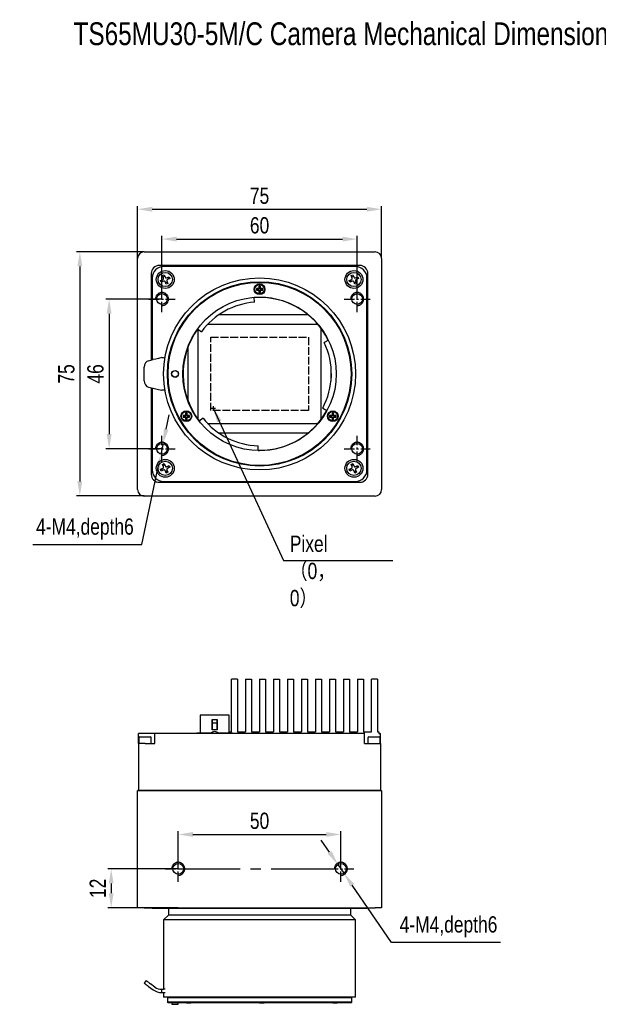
# Model space of a CAD drawing. Header units: millimetres. Extents: x 0 to 12293, y -69 to 236.
# Tile 1 of 4: x 11866 to 12044, y -66 to 236. Entities that reach past the tile are written whole.
import ezdxf

# ---------------------------------------------------------------- set-up
doc = ezdxf.new("R2010")
doc.units = ezdxf.units.MM
for name, pattern in [('ACAD_ISO02W100', [15, 12, -3]), ('CENTER', [50.8, 31.75, -6.35, 6.35, -6.35]), ('CENTER2', [28.575, 19.05, -3.175, 3.175, -3.175])]:
    doc.linetypes.add(name, pattern=pattern)
doc.layers.get('0').update_dxf_attribs({"lineweight": 15})
for name, color, linetype, lineweight in [('细实线', 3, 'Continuous', 25), ('细点画线', 1, 'CENTER2', 25), ('细虚线', 2, 'ACAD_ISO02W100', 25)]:
    doc.layers.add(name, color=color, linetype=linetype, lineweight=lineweight)
doc.styles.add('iTek', font='txt', dxfattribs={"width": 0.8, "height": 5})
doc.dimstyles.new('iTek', dxfattribs={"dimscale": 0, "dimtxt": 5, "dimasz": 4.5, "dimexe": 1, "dimexo": 0, "dimgap": 1.5, "dimtad": 1, "dimtoh": 1, "dimdsep": 46, "dimtxsty": 'iTek', "dimcen": 4, "dimclrd": 256, "dimclre": 256, "dimclrt": 256, "dimazin": 2, "dimtfac": 1, "dimtmove": 0, "dimatfit": 3, "dimfxl": 1, "dimlwd": -1, "dimlwe": -1, "dimarcsym": 0})

# ---------------------------------------------------------------- blocks, each defined once
blk = doc.blocks.new('*D121')
at = {"layer": 'Defpoints', "color": 0}
for p in [(11969.73, 169.04), (11909.73, 150.63), (11969.73, 150.63)]:
    blk.add_point(p, dxfattribs=at)
at = {"layer": '细实线'}
for p, q in [((11909.73, 150.63), (11909.73, 170.04)), ((11969.73, 150.63), (11969.73, 170.04)), ((11914.23, 169.04), (11965.23, 169.04))]:
    blk.add_line(p, q, dxfattribs=at)
for points in [[(11914.23, 169.79), (11914.23, 168.29), (11909.73, 169.04)], [(11965.23, 169.79), (11965.23, 168.29), (11969.73, 169.04)]]:
    blk.add_solid(points, dxfattribs=at)
at = {"layer": '细实线', "insert": (11939.73, 173.24), "char_height": 5, "attachment_point": 5, "style": 'iTek'}
blk.add_mtext('60', dxfattribs=at)
blk = doc.blocks.new('*D122')
at = {"layer": 'Defpoints', "color": 0}
for p in [(11909.73, 150.63), (11893.48, 104.63), (11909.73, 104.63)]:
    blk.add_point(p, dxfattribs=at)
at = {"layer": '细实线'}
for p, q in [((11909.73, 150.63), (11892.48, 150.63)), ((11893.48, 146.13), (11893.48, 109.13)), ((11909.73, 104.63), (11892.48, 104.63))]:
    blk.add_line(p, q, dxfattribs=at)
for points in [[(11892.73, 146.13), (11894.23, 146.13), (11893.48, 150.63)], [(11892.73, 109.13), (11894.23, 109.13), (11893.48, 104.63)]]:
    blk.add_solid(points, dxfattribs=at)
at = {"layer": '细实线', "insert": (11889.29, 127.63), "char_height": 5, "attachment_point": 5, "rotation": 90, "style": 'iTek'}
blk.add_mtext('46', dxfattribs=at)
blk = doc.blocks.new('*D120')
at = {"layer": 'Defpoints', "color": 0, "linetype": 'CENTER'}
for p in [(11910.07, 106.24), (11909.39, 103.01)]:
    blk.add_point(p, dxfattribs=at)
at = {"layer": '细实线'}
for p, q in [((11911, 110.64), (11911.93, 115.05)), ((11910.07, 106.24), (11909.39, 103.01)), ((11903.53, 75.22), (11908.46, 98.61)), ((11870.05, 75.22), (11903.53, 75.22))]:
    blk.add_line(p, q, dxfattribs=at)
at = {"layer": '细实线', "linetype": 'CENTER'}
for points in [[(11910.27, 110.8), (11911.74, 110.49), (11910.07, 106.24)], [(11907.73, 98.76), (11909.2, 98.45), (11909.39, 103.01)]]:
    blk.add_solid(points, dxfattribs=at)
at = {"layer": '细实线', "linetype": 'CENTER', "insert": (11886.04, 79.99), "char_height": 5, "attachment_point": 5, "style": 'iTek'}
blk.add_mtext('4-M4,depth6', dxfattribs=at)
blk = doc.blocks.new('*D123')
at = {"layer": 'Defpoints', "color": 0}
for p in [(11977.23, 178.2), (11902.23, 163.13), (11977.23, 163.13)]:
    blk.add_point(p, dxfattribs=at)
at = {"layer": '细实线'}
for p, q in [((11902.23, 163.13), (11902.23, 179.2)), ((11977.23, 163.13), (11977.23, 179.2)), ((11906.73, 178.2), (11972.73, 178.2))]:
    blk.add_line(p, q, dxfattribs=at)
for points in [[(11906.73, 178.95), (11906.73, 177.45), (11902.23, 178.2)], [(11972.73, 178.95), (11972.73, 177.45), (11977.23, 178.2)]]:
    blk.add_solid(points, dxfattribs=at)
at = {"layer": '细实线', "insert": (11939.73, 182.33), "char_height": 5, "attachment_point": 5, "style": 'iTek'}
blk.add_mtext('75', dxfattribs=at)
blk = doc.blocks.new('*D124')
at = {"layer": 'Defpoints', "color": 0}
for p in [(11904.23, 165.13), (11884.48, 90.13), (11904.23, 90.13)]:
    blk.add_point(p, dxfattribs=at)
at = {"layer": '细实线'}
for p, q in [((11904.23, 165.13), (11883.48, 165.13)), ((11884.48, 160.63), (11884.48, 94.63)), ((11904.23, 90.13), (11883.48, 90.13))]:
    blk.add_line(p, q, dxfattribs=at)
for points in [[(11883.73, 160.63), (11885.23, 160.63), (11884.48, 165.13)], [(11883.73, 94.63), (11885.23, 94.63), (11884.48, 90.13)]]:
    blk.add_solid(points, dxfattribs=at)
at = {"layer": '细实线', "insert": (11880.35, 127.63), "char_height": 5, "attachment_point": 5, "rotation": 90, "style": 'iTek'}
blk.add_mtext('75', dxfattribs=at)
blk = doc.blocks.new('*D133')
at = {"layer": 'Defpoints', "color": 0}
for p in [(11914.73, -24.38), (11894.12, -36.38), (11914.73, -36.38)]:
    blk.add_point(p, dxfattribs=at)
at = {"layer": '细实线'}
for p, q in [((11914.73, -24.38), (11893.12, -24.38)), ((11894.12, -28.88), (11894.12, -31.88)), ((11914.73, -36.38), (11893.12, -36.38))]:
    blk.add_line(p, q, dxfattribs=at)
for points in [[(11893.37, -28.88), (11894.87, -28.88), (11894.12, -24.38)], [(11893.37, -31.88), (11894.87, -31.88), (11894.12, -36.38)]]:
    blk.add_solid(points, dxfattribs=at)
at = {"layer": '细实线', "insert": (11889.98, -30.38), "char_height": 5, "attachment_point": 5, "rotation": 90, "style": 'iTek'}
blk.add_mtext('12', dxfattribs=at)
blk = doc.blocks.new('*D134')
at = {"layer": 'Defpoints', "color": 0}
for p in [(11964.73, -13.84), (11914.73, -24.38), (11964.73, -24.38)]:
    blk.add_point(p, dxfattribs=at)
at = {"layer": '细实线'}
for p, q in [((11914.73, -24.38), (11914.73, -12.84)), ((11919.23, -13.84), (11960.23, -13.84)), ((11964.73, -24.38), (11964.73, -12.84))]:
    blk.add_line(p, q, dxfattribs=at)
for points in [[(11919.23, -13.09), (11919.23, -14.59), (11914.73, -13.84)], [(11960.23, -13.09), (11960.23, -14.59), (11964.73, -13.84)]]:
    blk.add_solid(points, dxfattribs=at)
at = {"layer": '细实线', "insert": (11939.73, -9.67), "char_height": 5, "attachment_point": 5, "style": 'iTek'}
blk.add_mtext('50', dxfattribs=at)
blk = doc.blocks.new('*D135')
at = {"layer": 'Defpoints', "color": 0, "linetype": 'CENTER'}
for p in [(11963.8, -23.02), (11965.67, -25.74)]:
    blk.add_point(p, dxfattribs=at)
at = {"layer": '细实线'}
for p, q in [((11961.24, -19.32), (11958.69, -15.62)), ((11963.8, -23.02), (11965.67, -25.74)), ((11980.33, -46.98), (11968.23, -29.44)), ((12013.81, -46.98), (11980.33, -46.98))]:
    blk.add_line(p, q, dxfattribs=at)
at = {"layer": '细实线', "linetype": 'CENTER'}
for points in [[(11961.86, -18.89), (11960.62, -19.75), (11963.8, -23.02)], [(11968.84, -29.02), (11967.61, -29.87), (11965.67, -25.74)]]:
    blk.add_solid(points, dxfattribs=at)
at = {"layer": '细实线', "linetype": 'CENTER', "insert": (11997.82, -42.21), "char_height": 5, "attachment_point": 5, "style": 'iTek'}
blk.add_mtext('4-M4,depth6', dxfattribs=at)

msp = doc.modelspace()

# ---------------------------------------------------------------- linework, layer by layer
at = {"color": 7, "linetype": 'Continuous', "lineweight": 30}
for p, q in [((11904.234, 165.126), (11975.234, 165.126)), ((11902.234, 92.126), (11902.234, 163.126)), ((11970.534, 160.926), (11908.934, 160.926)), ((11969.234, 160.626), (11910.234, 160.626)), ((11977.234, 163.126), (11977.234, 92.126)), ((11906.434, 158.426), (11906.434, 131.891)), ((11909.893, 157.842), (11910.426, 158.072)), ((11910.234, 157.053), (11909.893, 157.842)), ((11910.065, 157.445), (11910.597, 157.675)), ((11910.426, 158.072), (11910.767, 157.283)), ((11911.161, 157.126), (11911.95, 157.467)), ((11911.553, 157.295), (11911.783, 156.763)), ((11911.95, 157.467), (11912.18, 156.934)), ((11967.893, 157.842), (11968.426, 158.072)), ((11968.234, 157.053), (11967.893, 157.842)), ((11968.065, 157.445), (11968.597, 157.675)), ((11968.426, 158.072), (11968.767, 157.283)), ((11969.161, 157.126), (11969.95, 157.467)), ((11969.553, 157.295), (11969.783, 156.763)), ((11969.95, 157.467), (11970.18, 156.934)), ((11973.034, 96.826), (11973.034, 158.426)), ((11906.734, 157.126), (11906.734, 131.959)), ((11909.288, 156.318), (11910.077, 156.659)), ((11909.518, 155.785), (11909.288, 156.318)), ((11910.307, 156.126), (11909.518, 155.785)), ((11909.915, 155.957), (11909.685, 156.489)), ((11911.042, 155.18), (11910.702, 155.969)), ((11911.403, 155.807), (11910.871, 155.577)), ((11911.575, 155.41), (11911.042, 155.18)), ((11911.234, 156.199), (11911.575, 155.41)), ((11912.18, 156.934), (11911.391, 156.594)), ((11939.984, 154.626), (11939.484, 154.626)), ((11939.484, 154.626), (11939.484, 153.876)), ((11939.484, 154.626), (11939.572, 154.538)), ((11939.572, 154.538), (11939.572, 153.788)), ((11939.896, 154.538), (11939.572, 154.538)), ((11939.984, 154.626), (11939.896, 154.538)), ((11939.896, 153.788), (11939.896, 154.538)), ((11939.984, 153.876), (11939.984, 154.626)), ((11967.288, 156.318), (11968.077, 156.659)), ((11967.518, 155.785), (11967.288, 156.318)), ((11968.307, 156.126), (11967.518, 155.785)), ((11967.915, 155.957), (11967.685, 156.489)), ((11969.042, 155.18), (11968.702, 155.969)), ((11969.403, 155.807), (11968.871, 155.577)), ((11969.575, 155.41), (11969.042, 155.18)), ((11969.234, 156.199), (11969.575, 155.41)), ((11970.18, 156.934), (11969.391, 156.594)), ((11972.734, 98.126), (11972.734, 157.126)), ((11939.484, 153.876), (11938.734, 153.876)), ((11938.734, 153.876), (11938.734, 153.376)), ((11938.734, 153.876), (11938.822, 153.788)), ((11938.734, 153.376), (11938.822, 153.464)), ((11938.734, 153.376), (11939.484, 153.376)), ((11938.822, 153.788), (11938.822, 153.464)), ((11939.572, 153.788), (11938.822, 153.788)), ((11938.822, 153.464), (11939.572, 153.464)), ((11939.484, 153.876), (11939.572, 153.788)), ((11939.484, 153.376), (11939.572, 153.464)), ((11939.484, 153.376), (11939.484, 152.626)), ((11939.484, 152.626), (11939.572, 152.714)), ((11939.484, 152.626), (11939.984, 152.626)), ((11939.572, 153.464), (11939.572, 152.714)), ((11939.572, 152.714), (11939.896, 152.714)), ((11939.896, 153.788), (11939.984, 153.876)), ((11940.646, 153.788), (11939.896, 153.788)), ((11939.984, 153.376), (11939.896, 153.464)), ((11939.896, 153.464), (11940.646, 153.464)), ((11939.896, 152.714), (11939.896, 153.464)), ((11939.984, 152.626), (11939.896, 152.714)), ((11940.734, 153.876), (11939.984, 153.876)), ((11939.984, 152.626), (11939.984, 153.376)), ((11939.984, 153.376), (11940.734, 153.376)), ((11940.734, 153.876), (11940.646, 153.788)), ((11940.646, 153.464), (11940.646, 153.788)), ((11940.734, 153.376), (11940.646, 153.464)), ((11940.734, 153.376), (11940.734, 153.876)), ((11938.195, 149.637), (11938.09, 151.134)), ((11927.259, 145.826), (11954.6, 145.826)), ((11957.184, 142.826), (11923.74, 142.826)), ((11920.67, 141.477), (11921.868, 140.574)), ((11920.785, 141.39), (11920.784, 141.326)), ((11920.784, 141.326), (11920.784, 113.926)), ((11958.684, 141.326), (11958.668, 141.546)), ((11958.684, 113.926), (11958.684, 141.326)), ((11960.914, 137.956), (11959.566, 137.299)), ((11917.784, 119.233), (11917.784, 136.019)), ((11905.575, 131.694), (11906.979, 132.015)), ((11909.649, 132.626), (11910.234, 132.626)), ((11910.234, 132.626), (11910.658, 132.608)), ((11904.254, 125.543), (11904.254, 129.709)), ((11961.684, 129.876), (11961.684, 125.376)), ((11905.575, 123.558), (11906.979, 123.237)), ((11906.434, 123.361), (11906.434, 96.826)), ((11906.734, 123.293), (11906.734, 98.126)), ((11910.234, 122.626), (11909.649, 122.626)), ((11910.658, 122.644), (11910.234, 122.626)), ((11917.467, 115.626), (11916.967, 115.626)), ((11916.967, 115.626), (11916.967, 114.876)), ((11916.967, 115.626), (11917.056, 115.538)), ((11917.379, 115.538), (11917.056, 115.538)), ((11917.056, 115.538), (11917.056, 114.788)), ((11917.467, 115.626), (11917.379, 115.538)), ((11917.379, 114.788), (11917.379, 115.538)), ((11917.467, 114.876), (11917.467, 115.626)), ((11959.125, 117.098), (11960.443, 116.382)), ((11962.501, 115.626), (11962.001, 115.626)), ((11962.001, 115.626), (11962.001, 114.876)), ((11962.001, 115.626), (11962.089, 115.538)), ((11962.089, 115.538), (11962.089, 114.788)), ((11962.413, 115.538), (11962.089, 115.538)), ((11962.501, 115.626), (11962.413, 115.538)), ((11962.413, 114.788), (11962.413, 115.538)), ((11962.501, 114.876), (11962.501, 115.626)), ((11916.967, 114.876), (11916.217, 114.876)), ((11916.217, 114.876), (11916.217, 114.376)), ((11916.217, 114.876), (11916.306, 114.788)), ((11916.217, 114.376), (11916.306, 114.464)), ((11916.217, 114.376), (11916.967, 114.376)), ((11917.056, 114.788), (11916.306, 114.788)), ((11916.306, 114.788), (11916.306, 114.464)), ((11916.306, 114.464), (11917.056, 114.464)), ((11916.967, 114.876), (11917.056, 114.788)), ((11916.967, 114.376), (11917.056, 114.464)), ((11916.967, 114.376), (11916.967, 113.626)), ((11916.967, 113.626), (11917.056, 113.714)), ((11916.967, 113.626), (11917.467, 113.626)), ((11917.056, 114.464), (11917.056, 113.714)), ((11917.056, 113.714), (11917.379, 113.714)), ((11917.379, 114.788), (11917.467, 114.876)), ((11918.129, 114.788), (11917.379, 114.788)), ((11917.467, 114.376), (11917.379, 114.464)), ((11917.379, 114.464), (11918.129, 114.464)), ((11917.379, 113.714), (11917.379, 114.464)), ((11917.467, 113.626), (11917.379, 113.714)), ((11918.217, 114.876), (11917.467, 114.876)), ((11917.467, 113.626), (11917.467, 114.376)), ((11917.467, 114.376), (11918.217, 114.376)), ((11918.217, 114.876), (11918.129, 114.788)), ((11918.129, 114.464), (11918.129, 114.788)), ((11918.217, 114.376), (11918.129, 114.464)), ((11918.217, 114.376), (11918.217, 114.876)), ((11920.784, 113.926), (11920.8, 113.706)), ((11922.363, 114.021), (11921.165, 113.118)), ((11923.74, 112.426), (11957.184, 112.426)), ((11958.668, 113.706), (11958.684, 113.926)), ((11962.001, 114.876), (11961.251, 114.876)), ((11961.251, 114.876), (11961.251, 114.376)), ((11961.251, 114.876), (11961.339, 114.788)), ((11961.251, 114.376), (11961.339, 114.464)), ((11961.251, 114.376), (11962.001, 114.376)), ((11962.089, 114.788), (11961.339, 114.788)), ((11961.339, 114.788), (11961.339, 114.464)), ((11961.339, 114.464), (11962.089, 114.464)), ((11962.001, 114.876), (11962.089, 114.788)), ((11962.001, 114.376), (11962.089, 114.464)), ((11962.001, 114.376), (11962.001, 113.626)), ((11962.001, 113.626), (11962.089, 113.714)), ((11962.001, 113.626), (11962.501, 113.626)), ((11962.089, 114.464), (11962.089, 113.714)), ((11962.089, 113.714), (11962.413, 113.714)), ((11962.413, 114.788), (11962.501, 114.876)), ((11963.163, 114.788), (11962.413, 114.788)), ((11962.501, 114.376), (11962.413, 114.464)), ((11962.413, 114.464), (11963.163, 114.464)), ((11962.413, 113.714), (11962.413, 114.464)), ((11962.501, 113.626), (11962.413, 113.714)), ((11963.251, 114.876), (11962.501, 114.876)), ((11962.501, 113.626), (11962.501, 114.376)), ((11962.501, 114.376), (11963.251, 114.376)), ((11963.251, 114.876), (11963.163, 114.788)), ((11963.163, 114.464), (11963.163, 114.788)), ((11963.251, 114.376), (11963.163, 114.464)), ((11963.251, 114.376), (11963.251, 114.876)), ((11954.6, 109.426), (11927.259, 109.426)), ((11939.282, 104.065), (11939.31, 105.565)), ((11939.283, 104.13), (11939.734, 104.126)), ((11909.893, 99.842), (11910.426, 100.072)), ((11910.234, 99.053), (11909.893, 99.842)), ((11910.426, 100.072), (11910.767, 99.283)), ((11967.893, 99.842), (11968.426, 100.072)), ((11968.234, 99.053), (11967.893, 99.842)), ((11968.426, 100.072), (11968.767, 99.283)), ((11909.288, 98.318), (11910.077, 98.659)), ((11909.518, 97.785), (11909.288, 98.318)), ((11910.307, 98.126), (11909.518, 97.785)), ((11909.915, 97.957), (11909.685, 98.489)), ((11910.065, 99.445), (11910.597, 99.675)), ((11911.042, 97.18), (11910.702, 97.969)), ((11911.403, 97.807), (11910.871, 97.577)), ((11911.575, 97.41), (11911.042, 97.18)), ((11911.161, 99.126), (11911.95, 99.467)), ((11911.234, 98.199), (11911.575, 97.41)), ((11912.18, 98.934), (11911.391, 98.594)), ((11911.553, 99.295), (11911.783, 98.763)), ((11911.95, 99.467), (11912.18, 98.934)), ((11967.288, 98.318), (11968.077, 98.659)), ((11967.518, 97.785), (11967.288, 98.318)), ((11968.307, 98.126), (11967.518, 97.785)), ((11967.915, 97.957), (11967.685, 98.489)), ((11968.065, 99.445), (11968.597, 99.675)), ((11969.042, 97.18), (11968.702, 97.969)), ((11969.403, 97.807), (11968.871, 97.577)), ((11969.575, 97.41), (11969.042, 97.18)), ((11969.161, 99.126), (11969.95, 99.467)), ((11969.234, 98.199), (11969.575, 97.41)), ((11970.18, 98.934), (11969.391, 98.594)), ((11969.553, 99.295), (11969.783, 98.763)), ((11969.95, 99.467), (11970.18, 98.934)), ((11908.934, 94.326), (11970.534, 94.326)), ((11910.234, 94.626), (11969.234, 94.626)), ((11975.234, 90.126), (11904.234, 90.126)), ((11931.134, 17.647), (11931.134, 33.847)), ((11931.934, 33.847), (11931.134, 33.847)), ((11932.934, 33.847), (11931.934, 33.847)), ((11932.934, 33.847), (11932.934, 17.647)), ((11935.434, 33.847), (11935.434, 17.647)), ((11935.434, 33.847), (11937.234, 33.847)), ((11937.234, 33.847), (11937.234, 17.647)), ((11939.734, 33.847), (11939.734, 17.647)), ((11939.734, 33.847), (11941.534, 33.847)), ((11941.534, 33.847), (11941.534, 17.647)), ((11944.034, 33.847), (11944.034, 17.647)), ((11944.034, 33.847), (11945.834, 33.847)), ((11945.834, 33.847), (11945.834, 17.647)), ((11948.334, 33.847), (11948.334, 17.647)), ((11948.334, 33.847), (11950.134, 33.847)), ((11950.134, 33.847), (11950.134, 17.647)), ((11952.634, 33.847), (11952.634, 17.647)), ((11952.634, 33.847), (11954.434, 33.847)), ((11954.434, 33.847), (11954.434, 17.647)), ((11956.934, 33.847), (11956.934, 17.647)), ((11956.934, 33.847), (11958.734, 33.847)), ((11958.734, 33.847), (11958.734, 17.647)), ((11961.234, 33.847), (11961.234, 17.647)), ((11961.234, 33.847), (11963.034, 33.847)), ((11963.034, 33.847), (11963.034, 17.647)), ((11965.534, 33.847), (11965.534, 17.647)), ((11965.534, 33.847), (11967.334, 33.847)), ((11967.334, 33.847), (11967.334, 17.647)), ((11969.834, 33.847), (11969.834, 17.647)), ((11969.834, 33.847), (11971.634, 33.847)), ((11971.634, 33.847), (11971.634, 17.647)), ((11974.134, 17.647), (11974.134, 33.847)), ((11974.934, 33.847), (11974.134, 33.847)), ((11975.934, 33.847), (11974.934, 33.847)), ((11975.934, 33.847), (11975.934, 17.647)), ((11921.489, 22.847), (11921.489, 17.347)), ((11930.339, 22.847), (11921.489, 22.847)), ((11925.164, 21.447), (11926.664, 21.447)), ((11925.164, 18.347), (11925.164, 21.447)), ((11925.264, 20.349), (11925.264, 21.447)), ((11926.564, 21.447), (11926.564, 20.349)), ((11926.664, 21.447), (11926.664, 18.347)), ((11930.339, 17.347), (11930.339, 22.847)), ((11926.664, 18.347), (11925.164, 18.347)), ((11925.264, 18.347), (11925.264, 20.349)), ((11926.564, 20.349), (11926.564, 18.347)), ((11902.534, 14.147), (11902.534, 17.147)), ((11904.534, 17.147), (11902.534, 17.147)), ((11902.634, 15.897), (11902.634, 14.147)), ((11902.884, 16.147), (11905.437, 16.147)), ((11907.534, 17.147), (11904.534, 17.147)), ((11905.437, 16.147), (11906.184, 16.147)), ((11906.434, 14.147), (11906.434, 15.897)), ((11907.534, 14.147), (11907.534, 17.147)), ((11971.934, 17.147), (11907.534, 17.147)), ((11920.414, 17.347), (11920.414, 17.147)), ((11920.414, 17.347), (11924.894, 17.347)), ((11926.934, 17.347), (11931.414, 17.347)), ((11930.634, 17.347), (11930.634, 17.647)), ((11930.634, 17.647), (11931.134, 17.647)), ((11931.414, 17.147), (11931.414, 17.347)), ((11932.934, 17.647), (11934.934, 17.647)), ((11934.934, 17.647), (11934.934, 17.147)), ((11934.934, 17.647), (11935.434, 17.647)), ((11937.234, 17.647), (11939.734, 17.647)), ((11941.534, 17.647), (11944.034, 17.647)), ((11945.834, 17.647), (11948.334, 17.647)), ((11950.134, 17.647), (11952.634, 17.647)), ((11954.434, 17.647), (11956.934, 17.647)), ((11958.734, 17.647), (11961.234, 17.647)), ((11963.034, 17.647), (11965.534, 17.647)), ((11967.334, 17.647), (11969.834, 17.647)), ((11971.634, 17.647), (11971.934, 17.647)), ((11971.934, 17.147), (11971.934, 17.647)), ((11971.934, 17.647), (11974.134, 17.647)), ((11971.934, 14.147), (11971.934, 17.147)), ((11973.034, 15.897), (11973.034, 14.147)), ((11973.284, 16.147), (11976.584, 16.147)), ((11975.934, 17.647), (11976.434, 17.647)), ((11976.434, 17.647), (11976.434, 17.147)), ((11976.434, 17.147), (11976.934, 17.147)), ((11976.834, 14.147), (11976.834, 15.897)), ((11976.934, 14.147), (11976.934, 17.147)), ((11902.534, 14.147), (11902.534, -0.253)), ((11904.534, 14.147), (11902.534, 14.147)), ((11904.534, 14.147), (11907.534, 14.147)), ((11971.934, 14.147), (11974.934, 14.147)), ((11974.934, 14.147), (11976.934, 14.147)), ((11976.934, 14.147), (11976.934, -0.253)), ((11902.434, -0.253), (11902.234, -0.453)), ((11902.234, -36.383), (11902.234, -0.453)), ((11904.234, -0.453), (11902.234, -0.453)), ((11902.434, -0.253), (11904.234, -0.253)), ((11904.234, -0.253), (11975.234, -0.253)), ((11975.234, -0.453), (11904.234, -0.453)), ((11975.234, -0.253), (11977.034, -0.253)), ((11977.234, -0.453), (11975.234, -0.453)), ((11977.034, -0.253), (11977.234, -0.453)), ((11977.234, -0.453), (11977.234, -36.383)), ((11904.234, -36.383), (11902.234, -36.383)), ((11904.234, -36.383), (11975.234, -36.383)), ((11906.734, -36.583), (11906.734, -36.383)), ((11910.234, -36.583), (11906.734, -36.583)), ((11969.234, -36.583), (11910.234, -36.583)), ((11911.734, -38.583), (11910.234, -40.083)), ((11911.734, -36.583), (11911.734, -38.583)), ((11967.734, -38.583), (11911.734, -38.583)), ((11967.734, -38.583), (11967.734, -36.583)), ((11969.234, -40.083), (11967.734, -38.583)), ((11972.734, -36.583), (11969.234, -36.583)), ((11972.734, -36.383), (11972.734, -36.583)), ((11977.234, -36.383), (11975.234, -36.383)), ((11910.234, -40.083), (11910.234, -61.403)), ((11969.234, -40.083), (11910.234, -40.083)), ((11969.234, -63.793), (11969.234, -40.083)), ((11904.847, -58.712), (11904.254, -59.517)), ((11907.572, -60.72), (11906.168, -59.685)), ((11905.575, -60.49), (11906.979, -61.525)), ((11909.649, -61.403), (11910.234, -61.403)), ((11909.649, -62.403), (11909.649, -61.403)), ((11909.649, -62.403), (11910.234, -62.403)), ((11910.658, -61.403), (11910.234, -61.403)), ((11910.234, -62.403), (11910.234, -63.793)), ((11910.234, -62.403), (11910.658, -62.403)), ((11969.234, -63.793), (11910.234, -63.793)), ((11911.609, -63.793), (11911.409, -63.993)), ((11911.409, -63.993), (11911.409, -65.383)), ((11968.059, -63.993), (11911.409, -63.993)), ((11911.409, -65.383), (11911.609, -65.583)), ((11968.059, -65.383), (11911.409, -65.383)), ((11939.734, -65.583), (11911.609, -65.583)), ((11912.734, -65.583), (11912.734, -66.003)), ((11912.734, -66.003), (11914.734, -66.003)), ((11914.734, -66.003), (11914.734, -65.583)), ((11967.859, -65.583), (11939.734, -65.583)), ((11968.059, -63.993), (11967.859, -63.793)), ((11967.859, -65.583), (11968.059, -65.383)), ((11968.059, -65.383), (11968.059, -63.993))]:
    msp.add_line(p, q, dxfattribs=at)
at = {"color": 7, "linetype": 'Continuous', "lineweight": 30, "flags": 128}
for points in [[(11957.75, 142.715), (11957.477, 142.797), (11957.184, 142.826)], [(11909.649, 132.626), (11908.703, 132.41), (11907.8, 132.203), (11906.979, 132.015)], [(11906.979, 123.237), (11907.8, 123.049), (11908.703, 122.842), (11909.649, 122.626)], [(11957.184, 112.426), (11957.477, 112.455), (11957.75, 112.537)], [(11904.254, -59.517), (11904.285, -59.54), (11904.379, -59.609), (11904.531, -59.722), (11904.736, -59.872), (11904.985, -60.056), (11905.268, -60.264), (11905.575, -60.49)], [(11904.847, -58.712), (11904.879, -58.735), (11904.972, -58.804), (11905.124, -58.916), (11905.329, -59.067), (11905.578, -59.25), (11905.861, -59.459), (11906.168, -59.685)]]:
    msp.add_lwpolyline(points, dxfattribs=at)
at = {"color": 7, "linetype": 'Continuous', "lineweight": 30}
for centre, radius in [((11910.734, 156.626), 2.75), ((11910.734, 156.626), 2.2), ((11968.734, 156.626), 2.75), ((11968.734, 156.626), 2.2), ((11939.734, 127.626), 29.5), ((11939.734, 127.626), 29.5), ((11939.734, 127.626), 28.325), ((11939.734, 127.626), 28.125), ((11939.734, 153.626), 1.65), ((11939.734, 153.626), 1.459), ((11909.734, 150.626), 1.65), ((11909.734, 150.626), 1.65), ((11969.734, 150.626), 1.65), ((11969.734, 150.626), 1.65), ((11939.734, 127.626), 23.565), ((11913.734, 127.626), 1.05), ((11913.734, 127.626), 1), ((11917.217, 114.626), 1.65), ((11917.217, 114.626), 1.459), ((11962.251, 114.626), 1.65), ((11962.251, 114.626), 1.459), ((11909.734, 104.626), 1.65), ((11909.734, 104.626), 1.65), ((11969.734, 104.626), 1.65), ((11969.734, 104.626), 1.65), ((11910.734, 98.626), 2.75), ((11910.734, 98.626), 2.2), ((11968.734, 98.626), 2.75), ((11968.734, 98.626), 2.2), ((11914.734, -24.383), 1.65), ((11914.734, -24.383), 1.65), ((11964.734, -24.383), 1.65), ((11964.734, -24.383), 1.65)]:
    msp.add_circle(centre, radius, dxfattribs=at)
for centre, radius, start, end in [((11904.234, 163.126), 2, 90, 180), ((11975.234, 163.126), 2, 0, 90), ((11908.934, 158.426), 2.5, 90, 180), ((11910.234, 157.126), 3.5, 90, 180), ((11934.234, 157.926), 3, 90, 115.84193), ((11945.234, 157.926), 3, 64.15807, 90), ((11969.234, 157.126), 3.5, 0, 90), ((11970.534, 158.426), 2.5, 0, 90), ((11911.042, 157.402), 0.3, 203.34717, 293.34717), ((11969.042, 157.402), 0.3, 203.34717, 293.34717), ((11909.959, 156.934), 0.3, 293.34717, 23.34717), ((11910.426, 155.851), 0.3, 23.34717, 113.34717), ((11911.51, 156.318), 0.3, 113.34717, 203.34717), ((11967.959, 156.934), 0.3, 293.34717, 23.34717), ((11968.426, 155.851), 0.3, 23.34717, 113.34717), ((11969.51, 156.318), 0.3, 113.34717, 203.34717), ((11939.734, 127.626), 22.065, 94, 144.06799), ((11939.734, 127.626), 23.5, 26, 94), ((11939.734, 127.626), 23.5, 144.00277, 218.00277), ((11939.734, 127.626), 22.065, 331.5, 26), ((11939.734, 127.626), 23.5, 270, 331.5), ((11939.734, 127.626), 22.065, 218.06799, 268.9), ((11908.934, 96.826), 2.5, 180, 270), ((11910.234, 98.126), 3.5, 180, 270), ((11909.959, 98.934), 0.3, 293.34717, 23.34717), ((11910.426, 97.851), 0.3, 23.34717, 113.34717), ((11911.042, 99.402), 0.3, 203.34717, 293.34717), ((11911.51, 98.318), 0.3, 113.34717, 203.34717), ((11967.959, 98.934), 0.3, 293.34717, 23.34717), ((11968.426, 97.851), 0.3, 23.34717, 113.34717), ((11969.042, 99.402), 0.3, 203.34717, 293.34717), ((11969.51, 98.318), 0.3, 113.34717, 203.34717), ((11969.234, 98.126), 3.5, 270, 0), ((11970.534, 96.826), 2.5, 270, 0), ((11934.234, 97.326), 3, 244.15807, 270), ((11945.234, 97.326), 3, 270, 295.84193), ((11904.234, 92.126), 2, 180, 270), ((11975.234, 92.126), 2, 270, 0), ((11902.884, 15.897), 0.25, 90, 180), ((11906.184, 15.897), 0.25, 0, 90), ((11925.914, 16.247), 1.5, 36.8699, 143.1301), ((11973.284, 15.897), 0.25, 90, 180), ((11976.584, 15.897), 0.25, 0, 90), ((11909.649, -57.903), 4.5, 233.61565, 270), ((11909.649, -57.903), 3.5, 233.61565, 270)]:
    msp.add_arc(centre, radius, start, end, dxfattribs=at)
for centre, start_param, end_param in [((11905.864, 129.709), 0.1804936, 1.5707963), ((11905.864, 125.543), 1.5707963, 2.961099)]:
    msp.add_ellipse(centre, major_axis=(0, 2.018), ratio=0.7977453, start_param=start_param, end_param=end_param, dxfattribs=at)
msp.add_open_spline([(11926.564, 20.349), (11926.347, 20.352), (11925.914, 20.359), (11925.481, 20.352), (11925.264, 20.349)], degree=3, dxfattribs=at)
for points, knots in [([(11917.217, -65.583), (11917.388, -65.583), (11917.652, -65.583), (11917.969, -65.583), (11918.185, -65.583), (11918.36, -65.583), (11918.53, -65.583), (11918.558, -65.583), (11918.576, -65.583)], [0, 0, 0, 0, 0.2394429, 0.3695956, 0.4999999, 0.6301523, 0.7605571, 1, 1, 1, 1]), ([(11939.734, -65.583), (11939.905, -65.583), (11940.169, -65.583), (11940.485, -65.583), (11940.701, -65.583), (11940.877, -65.583), (11941.046, -65.583), (11941.074, -65.583), (11941.093, -65.583)], [0, 0, 0, 0, 0.239443, 0.3695955, 0.5000001, 0.630153, 0.7605574, 1, 1, 1, 1]), ([(11962.251, -65.583), (11962.422, -65.583), (11962.685, -65.583), (11963.002, -65.583), (11963.218, -65.583), (11963.394, -65.583), (11963.563, -65.583), (11963.591, -65.583), (11963.609, -65.583)], [0, 0, 0, 0, 0.2394418, 0.3695953, 0.4999997, 0.6301523, 0.7605571, 1, 1, 1, 1])]:
    msp.add_open_spline(points, degree=3, knots=knots, dxfattribs=at)
at = {"layer": '细实线', "color": 1, "linetype": 'CENTER'}
for p, q in [((11924.844, 117.128), (11926.157, 117.128)), ((11925.5, 117.762), (11925.5, 116.407))]:
    msp.add_line(p, q, dxfattribs=at)
at = {"layer": '细实线', "linetype": 'CENTER'}
for centre in [(11909.734, 150.626), (11969.734, 150.626), (11909.734, 104.626), (11969.734, 104.626), (11914.734, -24.383), (11964.734, -24.383)]:
    msp.add_arc(centre, 2, 270, 180, dxfattribs=at)
at = {"layer": '细点画线', "linetype": 'CENTER', "ltscale": 0.1}
for p, q in [((11909.734, 146.626), (11909.734, 154.626)), ((11969.734, 146.626), (11969.734, 154.626)), ((11905.734, 150.626), (11913.734, 150.626)), ((11965.734, 150.626), (11973.734, 150.626)), ((11909.734, 100.626), (11909.734, 108.626)), ((11969.734, 100.626), (11969.734, 108.626)), ((11905.734, 104.626), (11913.734, 104.626)), ((11965.734, 104.626), (11973.734, 104.626)), ((11914.734, -28.383), (11914.734, -20.383)), ((11964.734, -28.383), (11964.734, -20.383)), ((11910.734, -24.383), (11918.734, -24.383)), ((11960.734, -24.383), (11968.734, -24.383))]:
    msp.add_line(p, q, dxfattribs=at)
at = {"layer": '细点画线'}
msp.add_line((11914.734, -24.383), (11964.734, -24.383), dxfattribs=at)
at = {"layer": '细虚线', "ltscale": 0.2}
for p, q in [((11924.734, 116.376), (11924.734, 138.876)), ((11924.734, 138.876), (11939.734, 138.876)), ((11939.734, 138.876), (11954.734, 138.876)), ((11954.734, 138.876), (11954.734, 116.376)), ((11954.734, 116.376), (11924.734, 116.376))]:
    msp.add_line(p, q, dxfattribs=at)

# ---------------------------------------------------------------- texts
at = {"layer": '细实线', "color": 1, "linetype": 'CENTER', "insert": (11882.533, 235.616), "char_height": 7, "width": 245.97301, "attachment_point": 1, "style": 'iTek'}
msp.add_mtext('{\\C0;TS65MU30-5M/C Camera Mechanical Dimensions(in mm)}', dxfattribs=at)
at = {"layer": '细实线', "color": 1, "linetype": 'CENTER', "lineweight": 30, "insert": (11949.031, 77.955), "char_height": 5, "width": 15.87985, "attachment_point": 1, "style": 'iTek'}
msp.add_mtext('Pixel{\\fSimSun|b0|i0|c134|p2;（}0{\\fSimSun|b0|i0|c134|p2;，}0{\\fSimSun|b0|i0|c134|p2;）}', dxfattribs=at)

# ---------------------------------------------------------------- dimensions: what is measured, and where the dimension line sits
at = {"layer": '细实线'}
for base, p1, p2, picture, middle in [((11977.234, 178.205), (11902.234, 163.126), (11977.234, 163.126), '*D123', (11939.734, 182.333)), ((11969.734, 169.043), (11909.734, 150.626), (11969.734, 150.626), '*D121', (11939.734, 173.239)), ((11964.734, -13.845), (11914.734, -24.383), (11964.734, -24.383), '*D134', (11939.734, -9.668))]:
    dim = msp.add_linear_dim(base=base, p1=p1, p2=p2, dimstyle='iTek', override={"dimscale": 1}, dxfattribs=at)
    dim.commit()
    dim.dimension.update_dxf_attribs({"geometry": picture, "text_midpoint": middle})
for base, p1, p2, picture, middle in [((11884.477, 90.126), (11904.234, 165.126), (11904.234, 90.126), '*D124', (11880.349, 127.626)), ((11893.484, 104.626), (11909.734, 150.626), (11909.734, 104.626), '*D122', (11889.288, 127.626)), ((11894.118, -36.383), (11914.734, -24.383), (11914.734, -36.383), '*D133', (11889.979, -30.383))]:
    dim = msp.add_linear_dim(base=base, p1=p1, p2=p2, angle=90, dimstyle='iTek', override={"dimscale": 1}, dxfattribs=at)
    dim.commit()
    dim.dimension.update_dxf_attribs({"geometry": picture, "text_midpoint": middle})
at = {"layer": '细实线', "color": 1, "linetype": 'CENTER'}
for p1, p2, picture, middle in [((11910.075, 106.24), (11909.393, 103.012), '*D120', (11886.037, 75.217)), ((11963.797, -23.025), (11965.671, -25.741), '*D135', (11997.819, -46.983))]:
    dim = msp.add_diameter_dim_2p(p1=p1, p2=p2, text='4-M4,depth6', dimstyle='iTek', override={"dimscale": 1, "dimtxt": 5}, dxfattribs=at)
    dim.commit()
    dim.dimension.update_dxf_attribs({"geometry": picture, "text_midpoint": middle, "dimtype": 163})

# ---------------------------------------------------------------- leaders
at = {"layer": '细实线', "color": 1}
msp.add_leader([(11925.5, 117.128), (11947.092, 70.352), (11980.736, 70.352)], dimstyle='iTek', override={"dimscale": 1, "dimtad": 0}, dxfattribs=at)

doc.saveas('drawing.dxf')
